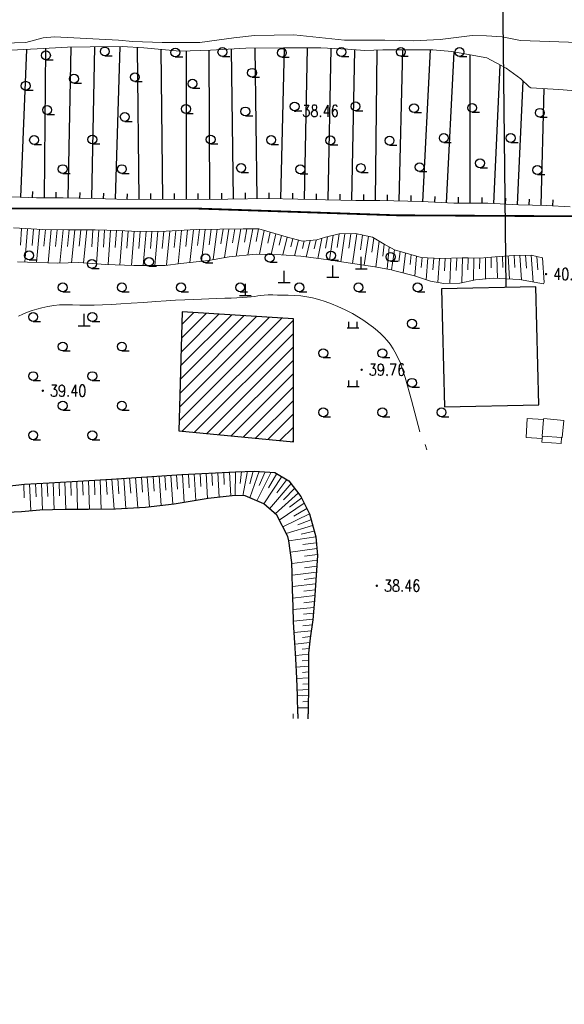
# Model space of a CAD drawing. Extents: x 39508475 to 39522402, y 3783947 to 3795549.
# Tile 54 of 256: x 39510623 to 39510715, y 3794201 to 3794367. Entities that reach past the tile are written whole.
import ezdxf
from ezdxf.enums import TextEntityAlignment as Align

# ---------------------------------------------------------------- set-up
doc = ezdxf.new("R2010")
doc.units = 0
doc.linetypes.add('X3', pattern=[5, 4, -1])
doc.layers.get('0').update_dxf_attribs({"linetype": 'CONTINUOUS'})
doc.layers.add('ASSIST', color=7, linetype='CONTINUOUS', plot=False)
for name, color, linetype in [('DLDW', 14, 'CONTINUOUS'), ('DLSS', 4, 'CONTINUOUS'), ('DMTZ', 3, 'CONTINUOUS'), ('GCD', 1, 'CONTINUOUS'), ('JCDL_DGX', 30, 'CONTINUOUS'), ('JMD', 6, 'CONTINUOUS'), ('SXSS', 5, 'CONTINUOUS'), ('ZBTZ', 3, 'CONTINUOUS'), ('断面线', 2, 'CONTINUOUS')]:
    doc.layers.add(name, color=color, linetype=linetype)
doc.styles.add('HZ', font='rs', dxfattribs={"width": 0.8, "bigfont": 'hztxt'})
doc.linetypes.add('X4', pattern='A,0,-1e-09,[149,symbolx.shx,S=0.15,R=0,X=0,Y=0],-1.6', length=1.6)

# ---------------------------------------------------------------- blocks, each defined once
blk = doc.blocks.new('9330003')
at = {"color": 0}
blk.add_line((0, -0.75), (1.25, -0.75), dxfattribs=at)
blk.add_circle((0, 0), 0.75, dxfattribs=at)
blk = doc.blocks.new('9120003')
at = {"color": 0}
for p, q in [((-1, 0), (1, 0)), ((-0.7, 0), (-0.7, 1)), ((0.7, 0), (0.7, 1))]:
    blk.add_line(p, q, dxfattribs=at)
blk = doc.blocks.new('3772000')
at = {"color": 0}
for p, q in [((0, 0), (0, 2)), ((-1, 0), (1, 0))]:
    blk.add_line(p, q, dxfattribs=at)
blk = doc.blocks.new('gc200')
at = {"const_width": 0.2}
blk.add_lwpolyline([(-0.1, 0, 1), (0.1, 0, 1)], format="xyb", close=True, dxfattribs=at)

msp = doc.modelspace()

# ---------------------------------------------------------------- hatches: boundary and pattern name
at = {"layer": 'JMD', "linetype": 'Continuous'}
h = msp.add_hatch(dxfattribs=at)
h.set_pattern_fill('411B', color=256, style=0)
h.set_pattern_definition([(45, (39000000, 0), (-1.1313708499, 1.1313708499), [])])
h.paths.add_polyline_path([(39510649.46357, 3794297.87705), (39510668.83835, 3794295.98775), (39510668.83835, 3794316.77004), (39510650.05426, 3794317.95085)])

# ---------------------------------------------------------------- linework, layer by layer
at = {"layer": 'ASSIST', "linetype": 'X4', "lineweight": 0}
msp.add_lwpolyline([(39510717.298, 3794355.28), (39510713.74, 3794355.579), (39510708.966, 3794355.813), (39510708.729, 3794356.007), (39510707.301, 3794357.34), (39510704.835, 3794359.135), (39510701.551, 3794360.888), (39510695.612, 3794361.958), (39510692.434, 3794362.254), (39510689.054, 3794362.269), (39510683.993, 3794362.253), (39510680.912, 3794362.144), (39510677.984, 3794362.374), (39510673.473, 3794362.573), (39510667.149, 3794362.626), (39510660.8, 3794362.52), (39510654.82, 3794362.221), (39510649.629, 3794362.046), (39510643.55, 3794362.6), (39510639.92, 3794362.807), (39510634.504, 3794362.775), (39510630.639, 3794362.69), (39510625.554, 3794362.411), (39510619.942, 3794362.141)], dxfattribs=at)
at = {"layer": 'DLSS', "linetype": 'X3', "const_width": 0.3, "flags": 128}
msp.add_lwpolyline([(39509115.83491, 3794201.06317), (39509126.55477, 3794210.45786), (39509130.51645, 3794212.39892), (39509159.51346, 3794215.03875), (39509207.40211, 3794218.07486), (39509225.30682, 3794219.3266), (39509228.88011, 3794222.19936), (39509238.6678, 3794234.85502), (39509242.86251, 3794239.51355), (39509257.02184, 3794243.48767), (39509261.91569, 3794243.64296), (39509289.12945, 3794241.93669), (39509315.64685, 3794240.14964), (39509332.75644, 3794241.46991), (39509358.18356, 3794240.22775), (39509379.27259, 3794241.62566), (39509386.18611, 3794243.10086), (39509391.15764, 3794243.10086), (39509400.47925, 3794243.02322), (39509412.38861, 3794242.17313), (39509417.74853, 3794241.62963), (39509421.7879, 3794241.78491), (39509427.69158, 3794242.4837), (39509444.41727, 3794243.49631), (39509465.80709, 3794243.8098), (39509489.91103, 3794245.05208), (39509517.2818, 3794246.99312), (39509553.9022, 3794250.41078), (39509589.12197, 3794254.9263), (39509630.63833, 3794256.99329), (39509680.16049, 3794263.82929), (39509707.62118, 3794265.56804), (39509737.86388, 3794269.93302), (39509794.70316, 3794276.15403), (39509850.66557, 3794282.62754), (39509880.16374, 3794286.35696), (39509954.7622, 3794297.42352), (39509964.21347, 3794301.81731), (39509969.9282, 3794302.14685), (39509974.54394, 3794302.14685), (39509978.17059, 3794302.14685), (39510023.11311, 3794305.38856), (39510088.4093, 3794314.72115), (39510113.14818, 3794318.86658), (39510126.22235, 3794322.50133), (39510146.96289, 3794323.37704), (39510152.85059, 3794324.06937), (39510158.39196, 3794324.24245), (39510167.13694, 3794324.58862), (39510192.46151, 3794325.19962), (39510213.7981, 3794325.72108), (39510219.59923, 3794326.67304), (39510232.6734, 3794327.45191), (39510260.06199, 3794328.23403), (39510275.49099, 3794329.01616), (39510282.07137, 3794329.01616), (39510298.4572, 3794329.01616), (39510315.18874, 3794329.96812), (39510324.10689, 3794330.66045), (39510329.9946, 3794331.09316), (39510345.52681, 3794332.48107), (39510368.32346, 3794333.43303), (39510394.05735, 3794334.64786), (39510406.00594, 3794336.3787), (39510417.98073, 3794338.02494), (39510452.54562, 3794337.59495), (39510479.78196, 3794337.59495), (39510543.88737, 3794336.29021), (39510556.54105, 3794336.29021), (39510581.31334, 3794336.5755), (39510618.07159, 3794335.43437), (39510652.44832, 3794335.43437), (39510686.25779, 3794334.29324), (39510720.16144, 3794334.10306), (39510731.95885, 3794334.10306), (39510761.49667, 3794334.57853), (39510795.67906, 3794334.00867), (39510826.72559, 3794333.05773), (39510851.78793, 3794333.24763), (39510863.29993, 3794332.96235), (39510872.81399, 3794332.96235), (39510879.28354, 3794332.96235), (39510904.25142, 3794334.68248), (39510911.4821, 3794334.68248), (39510945.95909, 3794333.15468), (39510980.63469, 3794333.24978), (39511012.8349, 3794333.44196), (39511047.12356, 3794333.63215), (39511082.55429, 3794334.48799), (39511110.90615, 3794335.43893), (39511139.01686, 3794333.15668), (39511167.68643, 3794331.15756), (39511206.73306, 3794327.91649), (39511240.07003, 3794325.43789), (39511276.54237, 3794319.63185), (39511308.7302, 3794313.92021), (39511343.5952, 3794306.68404), (39511391.97605, 3794294.40404), (39511438.25927, 3794284.49665), (39511464.71904, 3794278.31282), (39511487.58485, 3794272.97939), (39511519.49325, 3794265.93385), (39511557.88793, 3794257.24632), (39511582.13035, 3794253.86736), (39511626.90746, 3794244.6447), (39511638.75233, 3794243.03028), (39511652.34701, 3794240.60866), (39511681.84907, 3794233.47304), (39511694.36696, 3794234.68385), (39511704.89158, 3794235.23448), (39511713.97404, 3794237.88499), (39511732.37087, 3794243.38601), (39511778.62181, 3794247.98241), (39511821.93597, 3794253.29104), (39511832.70661, 3794255.42448), (39511837.05448, 3794256.48442), (39511843.94745, 3794257.22638), (39511884.35086, 3794263.798), (39511944.43671, 3794272.07796), (39511959.43624, 3794278.03052), (39511964.42039, 3794279.51443), (39511972.798, 3794281.8463), (39511984.56908, 3794284.07217), (39512007.92628, 3794289.3808), (39512054.95431, 3794294.47983), (39512090.72123, 3794299.15106), (39512102.49231, 3794301.16494), (39512112.4606, 3794301.58891), (39512113.8392, 3794302.11889)], dxfattribs=at)
at = {"layer": 'DMTZ', "linetype": 'Continuous'}
for p, q in [((39510622.75692, 3794337.37049), (39510623.79901, 3794362.32657)), ((39510626.75455, 3794337.24653), (39510627.00615, 3794362.49068)), ((39510630.75421, 3794337.19792), (39510631.27524, 3794362.70399)), ((39510634.75338, 3794337.11623), (39510635.27761, 3794362.77957)), ((39510638.7516, 3794336.99774), (39510639.54665, 3794362.80479)), ((39510642.7505, 3794336.95305), (39510642.47889, 3794362.66108)), ((39510646.75028, 3794336.99531), (39510646.48258, 3794362.33274)), ((39510650.75027, 3794336.98952), (39510650.79159, 3794362.08519)), ((39510654.75023, 3794337.001), (39510654.60724, 3794362.21383)), ((39510658.75007, 3794337.03252), (39510658.38255, 3794362.39913)), ((39510662.74965, 3794337.09047), (39510662.38083, 3794362.54639)), ((39510666.74881, 3794337.05978), (39510667.36104, 3794362.62422)), ((39510670.74781, 3794336.97084), (39510671.21176, 3794362.59195)), ((39510674.74715, 3794336.89818), (39510675.22322, 3794362.49579)), ((39510678.74646, 3794336.8238), (39510679.21984, 3794362.27692)), ((39510682.74618, 3794336.77819), (39510683.00176, 3794362.21793)), ((39510686.74516, 3794336.69069), (39510687.37073, 3794362.26368)), ((39510690.74381, 3794336.58863), (39510692.01625, 3794362.25585)), ((39510694.7389, 3794336.39058), (39510696.00291, 3794361.88757)), ((39510698.73738, 3794336.32659), (39510698.75926, 3794361.39097)), ((39510702.73628, 3794336.2765), (39510703.81726, 3794359.67827)), ((39510706.73202, 3794336.09193), (39510707.69647, 3794356.97084)), ((39510710.73056, 3794335.98509), (39510711.2424, 3794355.70142)), ((39510624.75518, 3794337.28705), (39510624.7969, 3794338.28618)), ((39510628.75445, 3794337.2266), (39510628.76441, 3794338.22655)), ((39510632.7538, 3794337.15707), (39510632.77422, 3794338.15686)), ((39510636.75255, 3794337.05932), (39510636.78334, 3794338.05885)), ((39510640.75065, 3794336.93615), (39510640.78145, 3794337.93568)), ((39510644.75039, 3794336.97418), (39510644.73982, 3794337.97412)), ((39510648.75027, 3794336.99282), (39510648.75192, 3794337.99281)), ((39510652.75026, 3794336.98966), (39510652.74459, 3794337.98964)), ((39510656.75019, 3794337.01234), (39510656.74452, 3794338.01232)), ((39510660.74986, 3794337.06149), (39510660.73538, 3794338.06139)), ((39510664.74939, 3794337.10766), (39510664.77333, 3794338.10738)), ((39510668.74824, 3794337.0119), (39510668.77218, 3794338.01161)), ((39510672.74748, 3794336.93462), (39510672.76559, 3794337.93446)), ((39510676.7468, 3794336.86099), (39510676.7654, 3794337.86082)), ((39510680.74628, 3794336.79828), (39510680.75633, 3794337.79823)), ((39510684.74576, 3794336.7396), (39510684.77021, 3794337.7393)), ((39510688.74456, 3794336.64178), (39510688.76902, 3794337.64148)), ((39510692.74136, 3794336.4896), (39510692.79087, 3794337.48838)), ((39510696.73738, 3794336.32834), (39510696.73825, 3794337.32834)), ((39510700.73737, 3794336.32485), (39510700.73825, 3794337.32485)), ((39510704.73415, 3794336.18421), (39510704.78029, 3794337.18315)), ((39510708.73123, 3794336.03699), (39510708.75719, 3794337.03666)), ((39510712.72849, 3794335.89932), (39510712.78494, 3794336.89773))]:
    msp.add_line(p, q, dxfattribs=at)
at = {"layer": 'DMTZ', "linetype": 'Continuous', "lineweight": 0}
msp.add_lwpolyline([(39510621.26, 3794337.433), (39510625.403, 3794337.26), (39510629.918, 3794337.215), (39510635.205, 3794337.107), (39510640.853, 3794336.933), (39510646.816, 3794336.996), (39510652.282, 3794336.987), (39510657.748, 3794337.018), (39510664.443, 3794337.115), (39510669.579, 3794336.992), (39510674.273, 3794336.907), (39510679.381, 3794336.812), (39510683.462, 3794336.771), (39510690.575, 3794336.597), (39510695.981, 3794336.329), (39510701.708, 3794336.324), (39510706.882, 3794336.085), (39510711.62, 3794335.962), (39510715.617, 3794335.736)], dxfattribs=at)
at = {"layer": 'JCDL_DGX', "color": 42, "linetype": 'Continuous', "lineweight": 15, "true_color": 0xc28700}
for points in [[(39510622.40005, 3794317.24721), (39510623.13446, 3794317.57641), (39510623.91074, 3794317.89552), (39510624.6998, 3794318.19283), (39510625.48222, 3794318.44018), (39510626.33057, 3794318.65657), (39510627.31313, 3794318.86304), (39510628.33149, 3794319.0388), (39510629.31431, 3794319.13983), (39510630.3505, 3794319.16945), (39510631.52553, 3794319.13562), (39510632.73845, 3794319.09073), (39510633.9169, 3794319.07881), (39510635.1682, 3794319.10144), (39510636.59491, 3794319.15797), (39510638.10296, 3794319.23174), (39510639.65978, 3794319.31917), (39510641.41484, 3794319.42954), (39510643.50472, 3794319.57064), (39510645.59794, 3794319.71249), (39510647.36554, 3794319.82563), (39510648.94603, 3794319.91829), (39510650.4901, 3794320.00002), (39510651.96592, 3794320.07251), (39510653.29012, 3794320.13041), (39510654.57402, 3794320.17796), (39510655.93157, 3794320.22004), (39510657.23724, 3794320.26027), (39510658.32633, 3794320.30088), (39510659.28285, 3794320.34569), (39510660.19949, 3794320.39825), (39510661.04429, 3794320.45481), (39510661.73105, 3794320.51462), (39510662.311, 3794320.58354), (39510662.84233, 3794320.66685), (39510663.36782, 3794320.74504), (39510663.92587, 3794320.79477), (39510664.57129, 3794320.81836), (39510665.35321, 3794320.81982), (39510666.18623, 3794320.8101), (39510667.02355, 3794320.79167), (39510667.94379, 3794320.7621), (39510669.02013, 3794320.71968), (39510670.11742, 3794320.65239), (39510671.11633, 3794320.52941), (39510672.10213, 3794320.33469), (39510673.16098, 3794320.05684), (39510674.23387, 3794319.73017), (39510675.2724, 3794319.35207), (39510676.37082, 3794318.88301), (39510677.61946, 3794318.28935), (39510678.84788, 3794317.66871), (39510679.87034, 3794317.09834), (39510680.7655, 3794316.52904), (39510681.62033, 3794315.91157), (39510682.41151, 3794315.30184), (39510683.06761, 3794314.76164), (39510683.63888, 3794314.24619), (39510684.18109, 3794313.7091), (39510684.70276, 3794313.13768), (39510685.19688, 3794312.49332), (39510685.70738, 3794311.70983), (39510686.27711, 3794310.73008), (39510686.92831, 3794309.30428), (39510687.74482, 3794306.84558), (39510688.81647, 3794303.03951), (39510690.21652, 3794297.65943)], [(39510691.12893, 3794295.56326), (39510691.41543, 3794294.62427)]]:
    msp.add_lwpolyline(points, dxfattribs=at)
at = {"layer": 'JMD', "linetype": 'Continuous', "flags": 128}
for points in [[(39510694.37978, 3794301.89164), (39510710.32853, 3794302.24588), (39510709.85597, 3794322.2016), (39510693.90723, 3794321.84736)], [(39510649.46357, 3794297.87705), (39510668.83835, 3794295.98775), (39510668.83835, 3794316.77004), (39510650.05426, 3794317.95085)]]:
    msp.add_lwpolyline(points, close=True, dxfattribs=at)
at = {"layer": 'JMD', "linetype": 'Continuous', "lineweight": 0}
for points in [[(39510710.938, 3794296.953), (39510710.913, 3794296.565), (39510708.177, 3794296.748), (39510708.391, 3794299.949), (39510711.156, 3794299.764), (39510710.883, 3794296.957), (39510710.938, 3794296.953)], [(39510714.192, 3794296.721), (39510710.938, 3794296.953), (39510710.883, 3794296.957), (39510711.156, 3794299.764), (39510711.17, 3794299.915), (39510714.571, 3794299.601), (39510714.267, 3794296.716), (39510714.192, 3794296.721)], [(39510710.913, 3794296.565), (39510710.938, 3794296.953), (39510714.192, 3794296.721), (39510714.125, 3794295.704), (39510710.87, 3794295.918), (39510710.913, 3794296.565)]]:
    msp.add_lwpolyline(points, dxfattribs=at)
at = {"layer": 'SXSS', "linetype": 'Continuous', "lineweight": 0}
for points in [[(39510619.774, 3794363.382), (39510623.611, 3794363.524), (39510626.545, 3794364.294), (39510628.448, 3794364.434), (39510639.262, 3794363.889), (39510641.721, 3794363.661), (39510646.664, 3794363.481), (39510653.028, 3794363.521), (39510658.805, 3794364.314), (39510662.281, 3794364.66), (39510668.906, 3794364.785), (39510677.486, 3794363.876), (39510684.305, 3794363.919), (39510689.179, 3794363.78), (39510693.663, 3794364.024), (39510699.083, 3794364.663), (39510701.521, 3794364.617), (39510704.166, 3794364.432), (39510707.234, 3794363.841)], [(39510707.234, 3794363.841), (39510752.74, 3794362.243)], [(39510621.539, 3794332.162), (39510626.469, 3794331.885), (39510630.735, 3794331.838), (39510635.36, 3794331.821), (39510639.295, 3794331.716), (39510642.526, 3794331.55), (39510647.33, 3794331.603), (39510652.435, 3794331.88), (39510656.396, 3794331.941), (39510660.33, 3794332.015), (39510663.022, 3794332.01), (39510665.734, 3794331.218), (39510667.602, 3794330.64), (39510670.411, 3794329.932), (39510672.797, 3794330.117), (39510674.298, 3794330.599), (39510676.571, 3794331.142), (39510679.345, 3794331.193), (39510682.208, 3794330.596), (39510684.205, 3794329.398), (39510685.939, 3794328.432), (39510690.436, 3794327.172), (39510693.723, 3794327.006), (39510697.394, 3794327.091), (39510698.38, 3794327.09), (39510700.342, 3794327.049), (39510702.972, 3794327.286), (39510706.096, 3794327.509), (39510709.018, 3794327.543), (39510710.966, 3794327.11), (39510711.241, 3794322.92), (39510711.112, 3794322.681), (39510707.093, 3794323.428), (39510702.622, 3794323.656), (39510699.66, 3794323.375), (39510697.004, 3794322.845), (39510694.305, 3794322.757), (39510692.006, 3794323.141), (39510689.32, 3794324.064), (39510685.996, 3794324.917), (39510685.441, 3794325.088), (39510682.618, 3794325.576), (39510678.506, 3794326.192), (39510674.367, 3794326.794), (39510670.13, 3794327.355), (39510666.808, 3794327.613), (39510662.572, 3794327.744), (39510657.964, 3794327.266), (39510654.519, 3794326.665), (39510649.841, 3794326.16), (39510647.17, 3794325.809), (39510641.883, 3794325.801), (39510637.121, 3794325.973), (39510632.525, 3794326.284), (39510629.037, 3794326.209), (39510622.227, 3794326.406)], [(39510621.539, 3794332.162), (39510626.469, 3794331.885), (39510630.735, 3794331.838), (39510635.36, 3794331.821), (39510639.295, 3794331.716), (39510642.526, 3794331.55), (39510647.33, 3794331.603), (39510652.435, 3794331.88), (39510656.396, 3794331.941), (39510660.33, 3794332.015), (39510663.022, 3794332.01), (39510665.734, 3794331.218), (39510667.602, 3794330.64), (39510670.411, 3794329.932), (39510672.797, 3794330.117), (39510674.298, 3794330.599), (39510676.571, 3794331.142), (39510679.345, 3794331.193), (39510682.208, 3794330.596), (39510684.205, 3794329.398), (39510685.939, 3794328.432), (39510690.436, 3794327.172), (39510693.723, 3794327.006), (39510697.394, 3794327.091), (39510698.38, 3794327.09), (39510700.342, 3794327.049), (39510702.972, 3794327.286), (39510706.096, 3794327.509), (39510709.018, 3794327.543), (39510710.966, 3794327.11)], [(39510622.911, 3794332.085), (39510622.687, 3794329.242)], [(39510623.912, 3794332.029), (39510623.452, 3794326.37)], [(39510658.963, 3794331.989), (39510658.58, 3794329.64)], [(39510659.965, 3794332.008), (39510659.181, 3794327.392)], [(39510660.967, 3794332.014), (39510660.566, 3794329.754)], [(39510661.969, 3794332.012), (39510661.149, 3794327.596)], [(39510662.971, 3794332.01), (39510662.552, 3794329.854)], [(39510624.912, 3794331.972), (39510624.676, 3794329.157)], [(39510625.912, 3794331.916), (39510625.43, 3794326.313)], [(39510626.914, 3794331.88), (39510626.666, 3794329.082)], [(39510627.916, 3794331.869), (39510627.407, 3794326.256)], [(39510628.918, 3794331.858), (39510628.656, 3794329.043)], [(39510629.919, 3794331.847), (39510629.384, 3794326.216)], [(39510630.921, 3794331.837), (39510630.647, 3794329.038)], [(39510631.923, 3794331.834), (39510631.362, 3794326.259)], [(39510632.925, 3794331.83), (39510632.638, 3794329.055)], [(39510633.927, 3794331.826), (39510633.338, 3794326.229)], [(39510634.929, 3794331.822), (39510634.75, 3794328.984)], [(39510635.931, 3794331.806), (39510635.558, 3794326.079)], [(39510636.933, 3794331.779), (39510636.739, 3794328.895)], [(39510637.934, 3794331.752), (39510637.533, 3794325.958)], [(39510638.936, 3794331.726), (39510638.729, 3794328.824)], [(39510639.937, 3794331.683), (39510639.51, 3794325.887)], [(39510640.938, 3794331.632), (39510640.718, 3794328.741)], [(39510641.938, 3794331.58), (39510641.486, 3794325.815)], [(39510642.94, 3794331.554), (39510642.708, 3794328.678)], [(39510643.942, 3794331.566), (39510643.464, 3794325.803)], [(39510644.944, 3794331.577), (39510644.698, 3794328.691)], [(39510645.946, 3794331.588), (39510645.442, 3794325.806)], [(39510646.947, 3794331.599), (39510646.69, 3794328.703)], [(39510647.948, 3794331.636), (39510647.419, 3794325.842)], [(39510648.949, 3794331.691), (39510648.674, 3794328.831)], [(39510649.95, 3794331.745), (39510649.38, 3794326.099)], [(39510650.95, 3794331.799), (39510650.656, 3794329.008)], [(39510651.951, 3794331.854), (39510651.345, 3794326.322)], [(39510652.952, 3794331.888), (39510652.64, 3794329.158)], [(39510653.954, 3794331.903), (39510653.312, 3794326.535)], [(39510654.956, 3794331.919), (39510654.626, 3794329.28)], [(39510655.958, 3794331.934), (39510655.272, 3794326.796)], [(39510656.959, 3794331.952), (39510656.603, 3794329.459)], [(39510657.961, 3794331.97), (39510657.221, 3794327.136)], [(39510663.935, 3794331.743), (39510663.119, 3794327.727)], [(39510664.896, 3794331.462), (39510664.502, 3794329.58)], [(39510665.858, 3794331.18), (39510665.096, 3794327.666)], [(39510666.815, 3794330.884), (39510666.45, 3794329.259)], [(39510667.775, 3794330.596), (39510667.073, 3794327.592)], [(39510668.746, 3794330.352), (39510668.403, 3794328.934)], [(39510673.654, 3794330.392), (39510672.973, 3794326.978)], [(39510674.615, 3794330.675), (39510674.284, 3794328.762)], [(39510675.589, 3794330.907), (39510674.933, 3794326.712)], [(39510676.564, 3794331.14), (39510676.238, 3794328.855)], [(39510677.566, 3794331.16), (39510676.891, 3794326.427)], [(39510678.567, 3794331.179), (39510678.218, 3794328.732)], [(39510679.564, 3794331.147), (39510678.848, 3794326.141)], [(39510680.545, 3794330.943), (39510680.186, 3794328.468)], [(39510681.526, 3794330.738), (39510680.804, 3794325.848)], [(39510682.47, 3794330.439), (39510682.126, 3794328.07)], [(39510669.718, 3794330.107), (39510669.045, 3794327.439)], [(39510670.697, 3794329.954), (39510670.364, 3794328.658)], [(39510671.696, 3794330.032), (39510671.012, 3794327.238)], [(39510672.695, 3794330.109), (39510672.344, 3794328.609)], [(39510683.329, 3794329.923), (39510682.76, 3794325.551)], [(39510684.189, 3794329.408), (39510683.962, 3794327.395)], [(39510685.064, 3794328.92), (39510684.71, 3794325.214)], [(39510685.939, 3794328.432), (39510685.441, 3794325.088)], [(39510686.875, 3794328.17), (39510686.646, 3794326.489)], [(39510687.811, 3794327.908), (39510687.4, 3794324.556)], [(39510688.747, 3794327.645), (39510688.566, 3794325.975)], [(39510689.683, 3794327.383), (39510689.367, 3794324.048)], [(39510690.626, 3794327.162), (39510690.476, 3794325.44)], [(39510691.596, 3794327.113), (39510691.287, 3794323.388)], [(39510692.567, 3794327.064), (39510692.413, 3794325.082)], [(39510693.538, 3794327.015), (39510693.26, 3794322.932)], [(39510694.509, 3794327.024), (39510694.386, 3794324.894)], [(39510695.481, 3794327.047), (39510695.276, 3794322.789)], [(39510696.453, 3794327.069), (39510696.372, 3794324.945)], [(39510697.425, 3794327.091), (39510697.3, 3794322.904)], [(39510698.397, 3794327.09), (39510698.346, 3794325.096)], [(39510699.368, 3794327.069), (39510699.292, 3794323.302)], [(39510700.34, 3794327.049), (39510700.319, 3794325.242)], [(39510701.308, 3794327.136), (39510701.308, 3794323.531)], [(39510702.276, 3794327.223), (39510702.298, 3794325.425)], [(39510703.245, 3794327.305), (39510703.333, 3794323.62)], [(39510704.214, 3794327.375), (39510704.281, 3794325.471)], [(39510705.184, 3794327.444), (39510705.361, 3794323.516)], [(39510706.154, 3794327.51), (39510706.264, 3794325.487)], [(39510707.126, 3794327.521), (39510707.385, 3794323.374)], [(39510708.098, 3794327.532), (39510708.24, 3794325.36)], [(39510709.068, 3794327.532), (39510709.382, 3794323.003)], [(39510710.017, 3794327.321), (39510710.199, 3794325.069)], [(39510710.966, 3794327.11), (39510711.241, 3794322.92)], [(39510617.998, 3794288.221), (39510623.404, 3794288.862), (39510627.584, 3794289.084), (39510633.369, 3794289.394), (39510638.071, 3794289.7), (39510649.963, 3794290.475), (39510659.056, 3794290.951), (39510662.299, 3794291.061), (39510665.697, 3794290.84), (39510668.083, 3794289.411), (39510670.134, 3794286.777), (39510671.553, 3794283.808), (39510672.635, 3794279.938), (39510672.919, 3794276.806), (39510672.42, 3794269.251), (39510672.116, 3794265.922), (39510671.687, 3794262.785), (39510671.404, 3794260.256), (39510671.404, 3794254.057), (39510671.388, 3794253.117), (39510671.374, 3794252.305), (39510671.337, 3794250)], [(39510649.111, 3794290.419), (39510649.266, 3794288.002)], [(39510650.105, 3794290.482), (39510650.398, 3794285.747)], [(39510651.1, 3794290.534), (39510651.238, 3794288.222)], [(39510652.094, 3794290.586), (39510652.355, 3794286.071)], [(39510653.089, 3794290.639), (39510653.211, 3794288.436)], [(39510654.083, 3794290.691), (39510654.311, 3794286.395)], [(39510655.078, 3794290.743), (39510655.187, 3794288.625)], [(39510656.072, 3794290.795), (39510656.282, 3794286.613)], [(39510657.067, 3794290.847), (39510657.167, 3794288.783)], [(39510658.061, 3794290.899), (39510658.253, 3794286.824)], [(39510659.056, 3794290.951), (39510658.992, 3794286.904)], [(39510660.059, 3794290.985), (39510659.847, 3794288.934)], [(39510661.063, 3794291.019), (39510660.276, 3794286.864)], [(39510662.066, 3794291.053), (39510661.483, 3794288.906)], [(39510663.068, 3794291.011), (39510661.494, 3794286.515)], [(39510665.072, 3794290.881), (39510662.681, 3794286.025)], [(39510664.07, 3794290.946), (39510663.079, 3794288.608)], [(39510666.021, 3794290.646), (39510664.648, 3794288.213)], [(39510623.266, 3794288.845), (39510623.361, 3794286.54)], [(39510624.259, 3794288.907), (39510624.446, 3794284.313)], [(39510625.254, 3794288.96), (39510625.344, 3794286.676)], [(39510626.248, 3794289.013), (39510626.423, 3794284.451)], [(39510627.243, 3794289.066), (39510627.328, 3794286.775)], [(39510628.237, 3794289.119), (39510628.405, 3794284.519)], [(39510629.232, 3794289.172), (39510629.314, 3794286.862)], [(39510630.226, 3794289.226), (39510630.387, 3794284.581)], [(39510631.221, 3794289.279), (39510631.3, 3794286.925)], [(39510632.215, 3794289.332), (39510632.37, 3794284.563)], [(39510633.21, 3794289.386), (39510633.285, 3794286.97)], [(39510634.204, 3794289.449), (39510634.352, 3794284.547)], [(39510635.198, 3794289.513), (39510635.271, 3794287.036)], [(39510636.191, 3794289.578), (39510636.335, 3794284.57)], [(39510637.185, 3794289.642), (39510637.38, 3794287.113)], [(39510638.179, 3794289.707), (39510638.566, 3794284.596)], [(39510639.173, 3794289.772), (39510639.364, 3794287.21)], [(39510640.167, 3794289.836), (39510640.545, 3794284.71)], [(39510641.16, 3794289.901), (39510641.347, 3794287.336)], [(39510642.154, 3794289.966), (39510642.524, 3794284.834)], [(39510643.148, 3794290.031), (39510643.331, 3794287.463)], [(39510644.142, 3794290.096), (39510644.5, 3794284.991)], [(39510645.136, 3794290.16), (39510645.31, 3794287.631)], [(39510646.13, 3794290.225), (39510646.47, 3794285.214)], [(39510647.123, 3794290.29), (39510647.289, 3794287.808)], [(39510648.117, 3794290.355), (39510648.44, 3794285.437)], [(39510666.882, 3794290.13), (39510663.868, 3794285.535)], [(39510668.456, 3794288.931), (39510664.828, 3794284.681)], [(39510667.743, 3794289.614), (39510666.046, 3794287.361)], [(39510669.69, 3794287.347), (39510665.788, 3794283.828)], [(39510669.073, 3794288.139), (39510667.19, 3794286.197)], [(39510670.688, 3794285.617), (39510666.47, 3794282.76)], [(39510670.255, 3794286.523), (39510668.216, 3794284.927)], [(39510671.554, 3794283.805), (39510667.057, 3794281.618)], [(39510671.121, 3794284.711), (39510668.942, 3794283.45)], [(39510671.824, 3794282.838), (39510669.588, 3794281.942)], [(39510672.094, 3794281.872), (39510667.645, 3794280.475)], [(39510672.365, 3794280.905), (39510670.142, 3794280.401)], [(39510672.635, 3794279.938), (39510668.071, 3794279.273)], [(39510672.725, 3794278.945), (39510670.469, 3794278.628)], [(39510672.815, 3794277.953), (39510668.354, 3794277.347)], [(39510672.864, 3794275.966), (39510668.618, 3794275.418)], [(39510672.905, 3794276.96), (39510670.701, 3794276.672)], [(39510672.732, 3794273.977), (39510668.674, 3794273.472)], [(39510672.798, 3794274.972), (39510670.723, 3794274.708)], [(39510672.666, 3794272.983), (39510670.679, 3794272.741)], [(39510672.601, 3794271.988), (39510668.71, 3794271.525)], [(39510672.535, 3794270.994), (39510670.635, 3794270.773)], [(39510672.469, 3794269.999), (39510668.766, 3794269.579)], [(39510672.398, 3794269.005), (39510670.598, 3794268.806)], [(39510672.307, 3794268.013), (39510668.824, 3794267.633)], [(39510672.126, 3794266.028), (39510668.871, 3794265.686)], [(39510672.216, 3794267.02), (39510670.532, 3794266.84)], [(39510671.86, 3794264.052), (39510668.995, 3794263.743)], [(39510671.995, 3794265.04), (39510670.462, 3794264.877)], [(39510671.725, 3794263.065), (39510670.393, 3794262.918)], [(39510671.608, 3794262.075), (39510669.126, 3794261.8)], [(39510671.497, 3794261.085), (39510670.343, 3794260.957)], [(39510671.404, 3794260.093), (39510669.252, 3794259.857)], [(39510671.404, 3794259.096), (39510670.353, 3794258.991)], [(39510671.404, 3794258.1), (39510669.34, 3794257.912)], [(39510671.404, 3794257.103), (39510670.39, 3794257.021)], [(39510671.404, 3794256.106), (39510669.414, 3794255.967)], [(39510671.404, 3794254.113), (39510669.501, 3794254.022)], [(39510671.404, 3794255.11), (39510670.431, 3794255.052)], [(39510671.388, 3794253.117), (39510669.545, 3794253.049)], [(39510671.388, 3794253.117), (39510670.466, 3794253.083)], [(39510671.354, 3794251.039), (39510669.583, 3794251.016)], [(39510671.37, 3794252.078), (39510670.467, 3794252.055)], [(39510668.79636, 3794249.2248), (39510668.8, 3794250)]]:
    msp.add_lwpolyline(points, dxfattribs=at)
at = {"layer": 'SXSS'}
for points in [[(39510617.998, 3794288.221), (39510623.404, 3794288.862), (39510627.584, 3794289.084), (39510633.369, 3794289.394), (39510638.071, 3794289.7), (39510649.963, 3794290.475), (39510659.056, 3794290.951), (39510662.299, 3794291.061), (39510665.697, 3794290.84), (39510668.083, 3794289.411), (39510670.134, 3794286.777), (39510671.553, 3794283.808), (39510672.635, 3794279.938), (39510672.919, 3794276.806), (39510672.42, 3794269.251), (39510672.116, 3794265.922), (39510671.687, 3794262.785), (39510671.404, 3794260.256), (39510671.404, 3794254.057), (39510671.388, 3794253.117), (39510671.374, 3794252.305), (39510671.337, 3794250)], [(39510669.602, 3794250), (39510669.545, 3794253.049), (39510669.41, 3794256.057), (39510669.286, 3794259.328), (39510669.112, 3794262.018), (39510668.875, 3794265.522), (39510668.812, 3794268.158), (39510668.719, 3794271.057), (39510668.669, 3794273.762), (39510668.612, 3794275.597), (39510668.071, 3794279.273), (39510667.899, 3794279.981), (39510666.033, 3794283.61), (39510663.864, 3794285.538), (39510660.678, 3794286.851), (39510658.992, 3794286.904), (39510654.414, 3794286.412), (39510648.707, 3794285.467), (39510643.839, 3794284.916), (39510638.762, 3794284.598), (39510634.234, 3794284.546), (39510630.245, 3794284.582), (39510626.008, 3794284.437), (39510622.904, 3794284.19), (39510619.124, 3794283.979)], [(39510669.602, 3794250), (39510669.59168, 3794249.21541)], [(39510671.32421, 3794249.19496), (39510671.337, 3794250)]]:
    msp.add_lwpolyline(points, dxfattribs=at)
at = {"layer": '断面线', "linetype": 'Continuous', "flags": 128}
msp.add_lwpolyline([(39510703.34825, 3794447.9023), (39510704.78053, 3794322.08886)], dxfattribs=at)

# ---------------------------------------------------------------- block references
at = {"layer": 'DLDW'}
for p in [(39510680.333, 3794325.266), (39510675.528, 3794323.818), (39510667.294, 3794322.907), (39510660.728, 3794320.713), (39510633.465, 3794315.613)]:
    msp.add_blockref('3772000', p, dxfattribs=at)
at = {"layer": 'GCD', "linetype": 'Continuous'}
ref = msp.add_blockref('gc200', (39510669.15029, 3794351.92518, 38.46), dxfattribs=at)
ref.add_attrib('height', '38.46', dxfattribs={"linetype": 'Continuous', "height": 2, "style": 'HZ', "width": 0.8}).set_placement((39510670.35029, 3794351.92518, 38.46), align=Align.MIDDLE_LEFT)
ref = msp.add_blockref('gc200', (39510711.556, 3794324.357, 40.203), dxfattribs=at)
ref.add_attrib('height', '40.20', dxfattribs={"linetype": 'Continuous', "height": 2, "style": 'HZ', "width": 0.8}).set_placement((39510712.756, 3794324.357, 40.203), align=Align.MIDDLE_LEFT)
ref = msp.add_blockref('gc200', (39510680.39, 3794308.185, 39.76), dxfattribs=at)
ref.add_attrib('height', '39.76', dxfattribs={"linetype": 'Continuous', "height": 2, "style": 'HZ', "width": 0.8}).set_placement((39510681.59, 3794308.185, 39.76), align=Align.MIDDLE_LEFT)
ref = msp.add_blockref('gc200', (39510626.4858, 3794304.641, 39.4), dxfattribs=at)
ref.add_attrib('height', '39.40', dxfattribs={"linetype": 'Continuous', "height": 2, "style": 'HZ', "width": 0.8}).set_placement((39510627.6858, 3794304.641, 39.4), align=Align.MIDDLE_LEFT)
ref = msp.add_blockref('gc200', (39510682.9442, 3794271.673, 38.46), dxfattribs=at)
ref.add_attrib('height', '38.46', dxfattribs={"linetype": 'Continuous', "height": 2, "style": 'HZ', "width": 0.8}).set_placement((39510684.1442, 3794271.673, 38.46), align=Align.MIDDLE_LEFT)
at = {"layer": 'ZBTZ', "color": 114}
for p in [(39510627.009, 3794361.33), (39510636.965, 3794361.99), (39510648.886, 3794361.812), (39510656.851, 3794361.891), (39510666.9, 3794361.764), (39510676.963, 3794361.893), (39510687.01, 3794361.916), (39510696.933, 3794361.901), (39510661.862, 3794358.383), (39510631.756, 3794357.374), (39510642.042, 3794357.638), (39510651.788, 3794356.537), (39510623.58, 3794356.188), (39510627.219, 3794352.096), (39510650.68, 3794352.264), (39510660.728, 3794351.842), (39510669.052, 3794352.681), (39510679.348, 3794352.701), (39510689.242, 3794352.403), (39510699.067, 3794352.456), (39510710.504, 3794351.62), (39510640.341, 3794350.919), (39510625.012, 3794347.013), (39510634.854, 3794347.099), (39510654.851, 3794347.099), (39510665.088, 3794347.024), (39510675.088, 3794346.951), (39510685.103, 3794346.916), (39510694.276, 3794347.351), (39510705.586, 3794347.355), (39510700.396, 3794343.086), (39510629.854, 3794342.099), (39510639.853, 3794342.099), (39510660.008, 3794342.3), (39510670.014, 3794342.067), (39510680.259, 3794342.27), (39510690.179, 3794342.425), (39510710.096, 3794341.939), (39510624.165, 3794327.509), (39510644.43, 3794326.427), (39510653.998, 3794327.02), (39510664.849, 3794327.102), (39510675.203, 3794327.482), (39510685.279, 3794327.264), (39510634.789, 3794326.074), (39510629.854, 3794322.102), (39510639.853, 3794322.102), (39510649.851, 3794322.102), (39510659.85, 3794322.102), (39510669.848, 3794322.102), (39510679.847, 3794322.102), (39510689.845, 3794322.102), (39510624.855, 3794317.103), (39510634.854, 3794317.103), (39510688.896, 3794315.977), (39510629.854, 3794312.104), (39510639.853, 3794312.104), (39510673.898, 3794310.977), (39510683.896, 3794310.977), (39510624.855, 3794307.105), (39510634.854, 3794307.105), (39510688.896, 3794305.978), (39510629.854, 3794302.105), (39510639.853, 3794302.105), (39510673.898, 3794300.979), (39510683.896, 3794300.979), (39510693.895, 3794300.979), (39510624.855, 3794297.106), (39510634.854, 3794297.106)]:
    msp.add_blockref('9330003', p, dxfattribs=at)
at = {"layer": 'ZBTZ'}
for p in [(39510678.92, 3794315.269), (39510678.941, 3794305.339)]:
    msp.add_blockref('9120003', p, dxfattribs=at)

doc.saveas('drawing.dxf')
